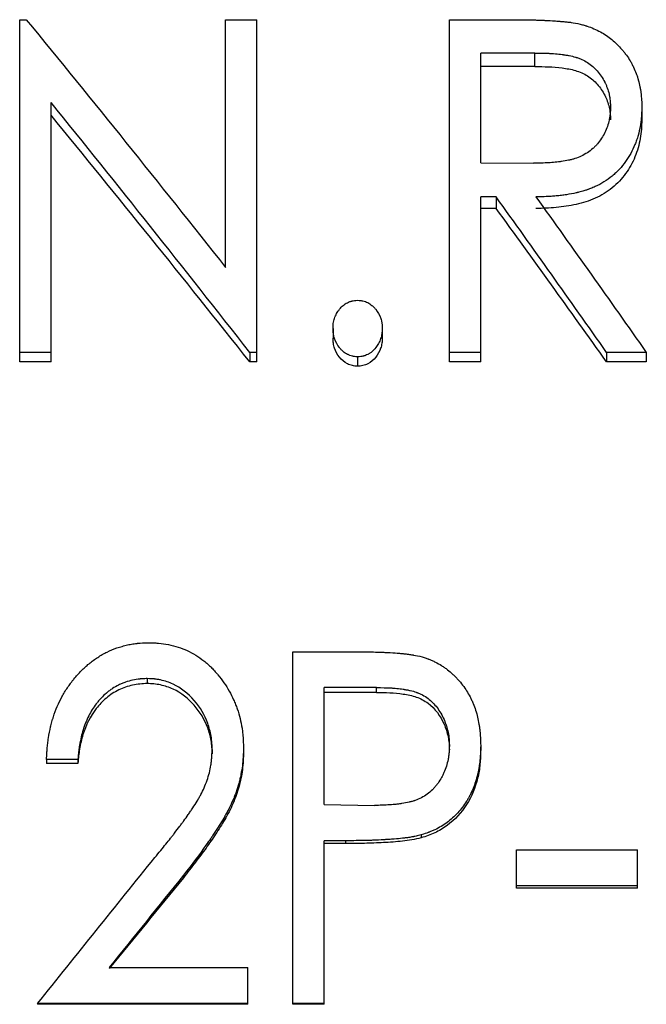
# Model space of a CAD drawing. Header units: millimetres. Extents: x -115 to 155, y -37 to 94.
# Tile 9 of 15: x -4 to 5, y 1 to 15. Entities that reach past the tile are written whole.
import ezdxf

# ---------------------------------------------------------------- set-up
doc = ezdxf.new("R2010")
doc.units = ezdxf.units.MM

msp = doc.modelspace()

# ---------------------------------------------------------------- linework, layer by layer
at = {"color": 7, "linetype": 'Continuous', "lineweight": 25}
for p, q in [((-4.135, 9.875), (-4.135, 14.781)), ((-4.135, 14.781), (-4.04, 14.781)), ((-1.186, 11.229), (-1.186, 14.781)), ((-1.186, 14.781), (-0.737, 14.781)), ((-0.737, 9.875), (-0.737, 14.781)), ((2.019, 14.781), (2.897, 14.781)), ((2.019, 9.875), (2.019, 14.781)), ((3.244, 14.303), (2.468, 14.303)), ((2.468, 12.731), (2.468, 14.303)), ((3.244, 14.11), (3.244, 14.303)), ((3.244, 14.11), (2.468, 14.11)), ((-3.686, 9.875), (-3.686, 13.596)), ((4.776, 13.529), (4.776, 13.346)), ((2.468, 12.731), (3.226, 12.724)), ((2.69, 12.241), (2.468, 12.241)), ((2.468, 9.875), (2.468, 12.241)), ((2.69, 12.241), (2.69, 12.076)), ((2.69, 12.076), (2.468, 12.076)), ((0.353, 10.354), (0.353, 10.214)), ((1.058, 10.354), (1.058, 10.214)), ((-3.686, 10.011), (-4.135, 10.011)), ((-0.839, 10.011), (-0.839, 9.875)), ((-0.737, 10.011), (-0.839, 10.011)), ((0.705, 9.948), (0.705, 9.814)), ((2.468, 10.011), (2.019, 10.011)), ((4.84, 10.011), (4.271, 10.011)), ((4.271, 10.011), (4.271, 9.875)), ((4.84, 10.011), (4.84, 9.875)), ((-3.686, 9.875), (-4.135, 9.875)), ((-0.737, 9.875), (-0.839, 9.875)), ((2.468, 9.875), (2.019, 9.875)), ((4.84, 9.875), (4.271, 9.875)), ((-0.224, 5.721), (0.634, 5.721)), ((-0.224, 0.667), (-0.224, 5.721)), ((-2.308, 5.336), (-2.308, 5.264)), ((0.977, 5.207), (0.224, 5.207)), ((0.224, 3.53), (0.224, 5.207)), ((0.977, 5.137), (0.224, 5.137)), ((0.977, 5.137), (0.977, 5.207)), ((-1.378, 4.317), (-1.378, 4.259)), ((-0.929, 4.343), (-0.929, 4.285)), ((2.019, 4.313), (2.019, 4.373)), ((2.468, 4.375), (2.468, 4.315)), ((-3.301, 4.176), (-3.75, 4.176)), ((-3.75, 4.176), (-3.75, 4.119)), ((-3.301, 4.119), (-3.75, 4.119)), ((-3.301, 4.176), (-3.301, 4.119)), ((0.224, 3.53), (0.946, 3.518)), ((0.53, 3.012), (0.224, 3.012)), ((0.224, 0.667), (0.224, 3.012)), ((0.53, 2.971), (0.224, 2.971)), ((0.53, 3.012), (0.53, 2.971)), ((1.617, 3.095), (1.617, 3.053)), ((2.981, 2.332), (2.981, 2.882)), ((2.981, 2.882), (4.712, 2.882)), ((4.712, 2.332), (4.712, 2.882)), ((-1.791, 2.516), (-1.791, 2.482)), ((4.712, 2.364), (2.981, 2.364)), ((4.712, 2.332), (2.981, 2.332)), ((-2.851, 1.195), (-0.865, 1.195)), ((-0.865, 0.667), (-0.865, 1.195)), ((-3.878, 0.676), (-3.878, 0.667)), ((-0.865, 0.676), (-3.878, 0.676)), ((-0.865, 0.667), (-3.878, 0.667)), ((0.224, 0.676), (-0.224, 0.676)), ((0.224, 0.667), (-0.224, 0.667))]:
    msp.add_line(p, q, dxfattribs=at)
for points in [[(-4.04, 14.781), (-3.089, 13.621), (-2.137, 12.435), (-1.186, 11.229)], [(-0.839, 10.011), (-1.788, 11.225), (-2.737, 12.422), (-3.686, 13.596)], [(-0.839, 9.875), (-1.788, 11.074), (-2.737, 12.255), (-3.686, 13.412)], [(4.271, 10.011), (3.744, 10.761), (3.217, 11.505), (2.69, 12.241)], [(3.259, 12.241), (3.786, 11.505), (4.313, 10.761), (4.84, 10.011)], [(4.271, 9.875), (3.744, 10.616), (3.217, 11.35), (2.69, 12.076)], [(-3.878, 0.676), (-3.318, 1.375), (-2.758, 2.074), (-2.198, 2.771)], [(-1.791, 2.516), (-2.144, 2.076), (-2.497, 1.636), (-2.851, 1.195)], [(-1.791, 2.482), (-2.144, 2.048), (-2.497, 1.614), (-2.851, 1.179)]]:
    msp.add_open_spline(points, degree=3, dxfattribs=at)
for points, knots in [([(2.897, 14.781), (2.953, 14.781), (3.003, 14.781), (3.065, 14.78), (3.084, 14.78), (3.11, 14.78), (3.118, 14.78), (3.133, 14.779), (3.139, 14.779), (3.176, 14.779), (3.212, 14.778), (3.274, 14.776), (3.296, 14.775), (3.332, 14.774), (3.344, 14.773), (3.363, 14.772), (3.37, 14.772), (3.383, 14.772), (3.391, 14.771), (3.443, 14.769), (3.486, 14.767), (3.547, 14.763), (3.566, 14.761), (3.589, 14.759), (3.593, 14.759), (3.607, 14.758), (3.614, 14.757), (3.633, 14.756), (3.645, 14.755), (3.68, 14.751), (3.7, 14.749), (3.726, 14.746), (3.734, 14.745), (3.748, 14.744), (3.757, 14.743), (3.802, 14.736), (3.844, 14.728), (3.892, 14.718)], [0, 0, 0, 0, 0.125, 0.125, 0.1875, 0.1875, 0.21875, 0.21875, 0.25, 0.25, 0.375, 0.375, 0.4375, 0.4375, 0.46875, 0.46875, 0.484375, 0.484375, 0.5, 0.5, 0.625, 0.625, 0.6875, 0.6875, 0.703125, 0.703125, 0.71875, 0.71875, 0.75, 0.75, 0.8125, 0.8125, 0.84375, 0.84375, 0.875, 0.875, 1, 1, 1, 1]), ([(3.892, 14.718), (3.915, 14.712), (3.934, 14.707), (3.959, 14.699), (3.966, 14.697), (3.977, 14.694), (3.98, 14.693), (3.986, 14.691), (3.988, 14.69), (4.022, 14.679), (4.055, 14.667), (4.155, 14.623), (4.215, 14.591), (4.322, 14.518), (4.372, 14.476), (4.444, 14.406), (4.467, 14.381), (4.501, 14.342), (4.512, 14.329), (4.528, 14.308), (4.534, 14.301), (4.544, 14.287), (4.55, 14.28), (4.574, 14.247), (4.592, 14.22), (4.617, 14.177), (4.625, 14.163), (4.641, 14.133), (4.648, 14.118), (4.671, 14.071), (4.684, 14.039), (4.702, 13.993), (4.707, 13.978), (4.714, 13.955), (4.717, 13.948), (4.72, 13.937), (4.721, 13.933), (4.723, 13.925), (4.724, 13.922), (4.735, 13.883), (4.742, 13.85), (4.752, 13.802), (4.755, 13.786), (4.759, 13.763), (4.76, 13.755), (4.762, 13.744), (4.762, 13.74), (4.763, 13.733), (4.764, 13.728), (4.77, 13.68), (4.774, 13.615), (4.776, 13.529)], [0, 0, 0, 0, 0.03125, 0.03125, 0.046875, 0.046875, 0.054688, 0.054688, 0.0625, 0.0625, 0.125, 0.125, 0.25, 0.25, 0.375, 0.375, 0.4375, 0.4375, 0.46875, 0.46875, 0.484375, 0.484375, 0.5, 0.5, 0.5625, 0.5625, 0.59375, 0.59375, 0.625, 0.625, 0.6875, 0.6875, 0.71875, 0.71875, 0.734375, 0.734375, 0.742188, 0.742188, 0.75, 0.75, 0.8125, 0.8125, 0.84375, 0.84375, 0.859375, 0.859375, 0.867188, 0.867188, 0.875, 0.875, 1, 1, 1, 1]), ([(3.244, 14.303), (3.325, 14.303), (3.39, 14.302), (3.442, 14.299), (3.448, 14.299), (3.456, 14.298), (3.46, 14.298), (3.472, 14.297), (3.481, 14.297), (3.505, 14.295), (3.521, 14.294), (3.57, 14.29), (3.602, 14.286), (3.638, 14.282), (3.643, 14.281), (3.652, 14.28), (3.656, 14.279), (3.67, 14.277), (3.678, 14.276), (3.704, 14.272), (3.721, 14.269), (3.768, 14.26), (3.798, 14.253), (3.828, 14.244), (3.833, 14.242), (3.841, 14.24), (3.845, 14.239), (3.857, 14.235), (3.865, 14.232), (3.888, 14.223), (3.903, 14.217), (3.947, 14.197), (3.974, 14.182), (4.05, 14.132), (4.096, 14.093), (4.177, 14), (4.213, 13.946), (4.246, 13.882), (4.248, 13.879), (4.251, 13.873), (4.253, 13.87), (4.257, 13.86), (4.26, 13.853), (4.269, 13.833), (4.275, 13.818), (4.291, 13.775), (4.3, 13.745), (4.311, 13.696), (4.314, 13.682), (4.319, 13.651), (4.321, 13.636), (4.322, 13.62), (4.323, 13.619), (4.323, 13.616), (4.323, 13.615), (4.323, 13.611), (4.323, 13.608), (4.324, 13.598), (4.324, 13.591), (4.326, 13.568), (4.326, 13.55), (4.327, 13.53)], [0, 0, 0, 0, 0.125, 0.125, 0.132812, 0.132812, 0.140625, 0.140625, 0.15625, 0.15625, 0.1875, 0.1875, 0.25, 0.25, 0.257812, 0.257812, 0.265625, 0.265625, 0.28125, 0.28125, 0.3125, 0.3125, 0.375, 0.375, 0.382812, 0.382812, 0.390625, 0.390625, 0.40625, 0.40625, 0.4375, 0.4375, 0.5, 0.5, 0.625, 0.625, 0.75, 0.75, 0.757812, 0.757812, 0.765625, 0.765625, 0.78125, 0.78125, 0.8125, 0.8125, 0.875, 0.875, 0.90625, 0.90625, 0.9375, 0.9375, 0.941406, 0.941406, 0.945312, 0.945312, 0.953125, 0.953125, 0.96875, 0.96875, 1, 1, 1, 1]), ([(3.244, 14.11), (3.309, 14.109), (3.439, 14.108), (3.634, 14.092), (3.826, 14.06), (4.003, 13.984), (4.146, 13.858), (4.25, 13.703), (4.304, 13.557), (4.324, 13.438), (4.326, 13.377), (4.327, 13.347)], [0, 0, 0, 0, 0.125204, 0.250383, 0.375438, 0.500142, 0.620155, 0.749901, 0.874837, 0.9374, 1, 1, 1, 1]), ([(4.327, 13.53), (4.326, 13.488), (4.324, 13.457), (4.322, 13.434), (4.322, 13.432), (4.321, 13.428), (4.321, 13.426), (4.321, 13.42), (4.32, 13.416), (4.319, 13.404), (4.318, 13.397), (4.314, 13.373), (4.311, 13.358), (4.295, 13.281), (4.274, 13.221), (4.218, 13.106), (4.183, 13.053), (4.131, 12.991), (4.119, 12.978), (4.097, 12.954), (4.085, 12.943), (4.051, 12.913), (4.025, 12.893), (3.938, 12.837), (3.879, 12.81), (3.81, 12.788), (3.804, 12.786), (3.789, 12.782), (3.782, 12.779), (3.759, 12.773), (3.744, 12.77), (3.695, 12.759), (3.661, 12.753), (3.619, 12.747), (3.617, 12.747), (3.61, 12.746), (3.606, 12.745), (3.595, 12.744), (3.588, 12.743), (3.566, 12.74), (3.551, 12.739), (3.505, 12.734), (3.473, 12.732), (3.374, 12.726), (3.302, 12.724), (3.226, 12.724)], [0, 0, 0, 0, 0.0625, 0.0625, 0.066406, 0.066406, 0.070312, 0.070312, 0.078125, 0.078125, 0.09375, 0.09375, 0.125, 0.125, 0.25, 0.25, 0.375, 0.375, 0.40625, 0.40625, 0.4375, 0.4375, 0.5, 0.5, 0.625, 0.625, 0.640625, 0.640625, 0.65625, 0.65625, 0.6875, 0.6875, 0.75, 0.75, 0.757812, 0.757812, 0.765625, 0.765625, 0.78125, 0.78125, 0.8125, 0.8125, 0.875, 0.875, 1, 1, 1, 1]), ([(4.776, 13.529), (4.775, 13.498), (4.774, 13.472), (4.772, 13.438), (4.771, 13.427), (4.771, 13.413), (4.77, 13.408), (4.77, 13.402), (4.77, 13.4), (4.77, 13.397), (4.769, 13.396), (4.769, 13.394), (4.769, 13.393), (4.767, 13.368), (4.765, 13.345), (4.761, 13.311), (4.76, 13.3), (4.756, 13.277), (4.755, 13.267), (4.745, 13.21), (4.735, 13.165), (4.716, 13.099), (4.709, 13.077), (4.694, 13.033), (4.686, 13.013), (4.659, 12.947), (4.639, 12.904), (4.606, 12.843), (4.594, 12.823), (4.57, 12.784), (4.557, 12.766), (4.516, 12.707), (4.486, 12.671), (4.438, 12.619), (4.421, 12.602), (4.387, 12.571), (4.37, 12.556), (4.313, 12.509), (4.274, 12.481), (4.193, 12.431), (4.153, 12.409), (4.087, 12.379), (4.065, 12.37), (4.032, 12.356), (4.02, 12.352), (4.003, 12.346), (3.998, 12.344), (3.986, 12.34), (3.98, 12.338), (3.956, 12.33), (3.935, 12.324), (3.9, 12.314), (3.888, 12.311), (3.869, 12.307), (3.862, 12.305), (3.852, 12.303), (3.849, 12.302), (3.842, 12.3), (3.838, 12.299), (3.791, 12.289), (3.745, 12.28), (3.673, 12.269), (3.649, 12.265), (3.612, 12.261), (3.6, 12.259), (3.574, 12.257), (3.561, 12.255), (3.525, 12.252), (3.501, 12.25), (3.465, 12.248), (3.453, 12.247), (3.434, 12.246), (3.428, 12.246), (3.419, 12.245), (3.416, 12.245), (3.41, 12.245), (3.406, 12.245), (3.372, 12.243), (3.324, 12.242), (3.259, 12.241)], [0, 0, 0, 0, 0.03125, 0.03125, 0.046875, 0.046875, 0.054688, 0.054688, 0.058594, 0.058594, 0.060547, 0.060547, 0.0625, 0.0625, 0.09375, 0.09375, 0.109375, 0.109375, 0.125, 0.125, 0.1875, 0.1875, 0.21875, 0.21875, 0.25, 0.25, 0.3125, 0.3125, 0.34375, 0.34375, 0.375, 0.375, 0.4375, 0.4375, 0.46875, 0.46875, 0.5, 0.5, 0.5625, 0.5625, 0.625, 0.625, 0.65625, 0.65625, 0.671875, 0.671875, 0.679688, 0.679688, 0.6875, 0.6875, 0.71875, 0.71875, 0.734375, 0.734375, 0.742188, 0.742188, 0.746094, 0.746094, 0.75, 0.75, 0.8125, 0.8125, 0.84375, 0.84375, 0.859375, 0.859375, 0.875, 0.875, 0.90625, 0.90625, 0.921875, 0.921875, 0.929688, 0.929688, 0.933594, 0.933594, 0.9375, 0.9375, 1, 1, 1, 1]), ([(4.776, 13.346), (4.774, 13.301), (4.771, 13.211), (4.75, 13.031), (4.687, 12.812), (4.554, 12.568), (4.36, 12.362), (4.155, 12.236), (3.976, 12.167), (3.789, 12.119), (3.597, 12.091), (3.404, 12.078), (3.308, 12.076), (3.259, 12.076)], [0, 0, 0, 0, 0.062585, 0.125149, 0.250103, 0.375013, 0.499806, 0.624642, 0.687201, 0.749761, 0.874833, 0.937414, 1, 1, 1, 1]), ([(0.353, 10.354), (0.353, 10.371), (0.354, 10.385), (0.355, 10.403), (0.355, 10.409), (0.356, 10.417), (0.356, 10.419), (0.357, 10.424), (0.357, 10.425), (0.36, 10.451), (0.366, 10.475), (0.383, 10.524), (0.393, 10.547), (0.41, 10.579), (0.417, 10.589), (0.427, 10.605), (0.43, 10.61), (0.438, 10.619), (0.441, 10.624), (0.462, 10.65), (0.48, 10.669), (0.509, 10.692), (0.518, 10.7), (0.538, 10.713), (0.548, 10.719), (0.57, 10.73), (0.582, 10.736), (0.6, 10.742), (0.606, 10.744), (0.615, 10.746), (0.618, 10.747), (0.624, 10.749), (0.628, 10.75), (0.646, 10.754), (0.671, 10.757), (0.705, 10.759)], [0, 0, 0, 0, 0.0625, 0.0625, 0.09375, 0.09375, 0.109375, 0.109375, 0.125, 0.125, 0.25, 0.25, 0.375, 0.375, 0.4375, 0.4375, 0.46875, 0.46875, 0.5, 0.5, 0.625, 0.625, 0.6875, 0.6875, 0.75, 0.75, 0.8125, 0.8125, 0.84375, 0.84375, 0.859375, 0.859375, 0.875, 0.875, 1, 1, 1, 1]), ([(0.705, 10.759), (0.722, 10.758), (0.737, 10.757), (0.755, 10.754), (0.761, 10.754), (0.769, 10.752), (0.771, 10.752), (0.776, 10.751), (0.777, 10.751), (0.793, 10.748), (0.805, 10.744), (0.828, 10.736), (0.841, 10.73), (0.872, 10.714), (0.892, 10.7), (0.92, 10.677), (0.93, 10.668), (0.943, 10.654), (0.948, 10.649), (0.956, 10.639), (0.961, 10.634), (0.996, 10.591), (1.019, 10.549), (1.04, 10.487), (1.043, 10.475), (1.048, 10.457), (1.049, 10.451), (1.051, 10.442), (1.051, 10.44), (1.052, 10.434), (1.053, 10.43), (1.055, 10.412), (1.057, 10.387), (1.058, 10.354)], [0, 0, 0, 0, 0.0625, 0.0625, 0.09375, 0.09375, 0.109375, 0.109375, 0.125, 0.125, 0.1875, 0.1875, 0.25, 0.25, 0.375, 0.375, 0.4375, 0.4375, 0.46875, 0.46875, 0.5, 0.5, 0.75, 0.75, 0.8125, 0.8125, 0.84375, 0.84375, 0.859375, 0.859375, 0.875, 0.875, 1, 1, 1, 1]), ([(0.705, 9.948), (0.688, 9.949), (0.674, 9.95), (0.655, 9.953), (0.649, 9.953), (0.641, 9.955), (0.639, 9.955), (0.634, 9.956), (0.633, 9.956), (0.618, 9.96), (0.607, 9.963), (0.589, 9.97), (0.583, 9.972), (0.571, 9.978), (0.565, 9.981), (0.538, 9.995), (0.518, 10.008), (0.49, 10.032), (0.48, 10.041), (0.463, 10.059), (0.453, 10.07), (0.415, 10.118), (0.392, 10.16), (0.371, 10.221), (0.367, 10.233), (0.363, 10.251), (0.362, 10.257), (0.36, 10.266), (0.359, 10.269), (0.358, 10.275), (0.358, 10.279), (0.355, 10.297), (0.354, 10.321), (0.353, 10.354)], [0, 0, 0, 0, 0.0625, 0.0625, 0.09375, 0.09375, 0.109375, 0.109375, 0.125, 0.125, 0.1875, 0.1875, 0.21875, 0.21875, 0.25, 0.25, 0.375, 0.375, 0.4375, 0.4375, 0.5, 0.5, 0.75, 0.75, 0.8125, 0.8125, 0.84375, 0.84375, 0.859375, 0.859375, 0.875, 0.875, 1, 1, 1, 1]), ([(1.058, 10.354), (1.057, 10.338), (1.056, 10.324), (1.055, 10.305), (1.055, 10.3), (1.054, 10.292), (1.054, 10.289), (1.053, 10.285), (1.053, 10.284), (1.049, 10.257), (1.043, 10.233), (1.027, 10.185), (1.017, 10.162), (0.999, 10.13), (0.993, 10.119), (0.979, 10.099), (0.973, 10.09), (0.948, 10.059), (0.93, 10.04), (0.902, 10.016), (0.892, 10.009), (0.877, 9.999), (0.872, 9.996), (0.861, 9.989), (0.857, 9.987), (0.839, 9.977), (0.827, 9.972), (0.81, 9.965), (0.804, 9.963), (0.795, 9.961), (0.792, 9.96), (0.786, 9.958), (0.782, 9.957), (0.764, 9.953), (0.739, 9.95), (0.705, 9.948)], [0, 0, 0, 0, 0.0625, 0.0625, 0.09375, 0.09375, 0.109375, 0.109375, 0.125, 0.125, 0.25, 0.25, 0.375, 0.375, 0.4375, 0.4375, 0.5, 0.5, 0.625, 0.625, 0.6875, 0.6875, 0.71875, 0.71875, 0.75, 0.75, 0.8125, 0.8125, 0.84375, 0.84375, 0.859375, 0.859375, 0.875, 0.875, 1, 1, 1, 1]), ([(0.705, 9.814), (0.68, 9.815), (0.629, 9.819), (0.535, 9.855), (0.438, 9.938), (0.379, 10.047), (0.355, 10.142), (0.353, 10.19), (0.353, 10.214)], [0, 0, 0, 0, 0.125321, 0.250446, 0.499539, 0.749296, 0.87458, 1, 1, 1, 1]), ([(1.058, 10.214), (1.057, 10.19), (1.055, 10.142), (1.031, 10.047), (0.972, 9.938), (0.876, 9.855), (0.781, 9.819), (0.73, 9.815), (0.705, 9.814)], [0, 0, 0, 0, 0.12542, 0.250704, 0.500461, 0.749554, 0.87468, 1, 1, 1, 1]), ([(-3.75, 4.176), (-3.748, 4.21), (-3.747, 4.241), (-3.745, 4.279), (-3.744, 4.291), (-3.743, 4.307), (-3.742, 4.312), (-3.742, 4.32), (-3.742, 4.322), (-3.741, 4.327), (-3.741, 4.328), (-3.739, 4.356), (-3.736, 4.382), (-3.73, 4.433), (-3.727, 4.458), (-3.714, 4.54), (-3.704, 4.592), (-3.686, 4.667), (-3.68, 4.692), (-3.67, 4.728), (-3.666, 4.74), (-3.661, 4.758), (-3.659, 4.764), (-3.655, 4.776), (-3.654, 4.781), (-3.618, 4.89), (-3.577, 4.986), (-3.518, 5.096), (-3.505, 5.117), (-3.479, 5.162), (-3.465, 5.184), (-3.436, 5.226), (-3.421, 5.247), (-3.399, 5.278), (-3.391, 5.289), (-3.375, 5.309), (-3.367, 5.319), (-3.324, 5.371), (-3.289, 5.41), (-3.235, 5.465), (-3.217, 5.483), (-3.18, 5.517), (-3.162, 5.532), (-3.102, 5.581), (-3.061, 5.612), (-2.996, 5.653), (-2.974, 5.667), (-2.941, 5.686), (-2.929, 5.692), (-2.906, 5.705), (-2.894, 5.711), (-2.839, 5.738), (-2.792, 5.758), (-2.719, 5.783), (-2.695, 5.791), (-2.644, 5.805), (-2.618, 5.812), (-2.567, 5.824), (-2.541, 5.829), (-2.503, 5.835), (-2.49, 5.836), (-2.471, 5.839), (-2.465, 5.84), (-2.456, 5.841), (-2.452, 5.841), (-2.446, 5.842), (-2.442, 5.842), (-2.406, 5.845), (-2.354, 5.848), (-2.286, 5.85)], [0, 0, 0, 0, 0.03125, 0.03125, 0.046875, 0.046875, 0.054688, 0.054688, 0.058594, 0.058594, 0.0625, 0.0625, 0.09375, 0.09375, 0.125, 0.125, 0.1875, 0.1875, 0.21875, 0.21875, 0.234375, 0.234375, 0.242188, 0.242188, 0.25, 0.25, 0.375, 0.375, 0.40625, 0.40625, 0.4375, 0.4375, 0.46875, 0.46875, 0.484375, 0.484375, 0.5, 0.5, 0.5625, 0.5625, 0.59375, 0.59375, 0.625, 0.625, 0.6875, 0.6875, 0.71875, 0.71875, 0.734375, 0.734375, 0.75, 0.75, 0.8125, 0.8125, 0.84375, 0.84375, 0.875, 0.875, 0.90625, 0.90625, 0.921875, 0.921875, 0.929688, 0.929688, 0.933594, 0.933594, 0.9375, 0.9375, 1, 1, 1, 1]), ([(-2.286, 5.85), (-2.254, 5.849), (-2.227, 5.848), (-2.192, 5.846), (-2.181, 5.846), (-2.166, 5.845), (-2.162, 5.844), (-2.155, 5.844), (-2.153, 5.844), (-2.149, 5.844), (-2.148, 5.843), (-2.099, 5.839), (-2.053, 5.833), (-1.909, 5.804), (-1.82, 5.775), (-1.695, 5.719), (-1.654, 5.697), (-1.573, 5.647), (-1.533, 5.619), (-1.478, 5.575), (-1.46, 5.56), (-1.433, 5.537), (-1.425, 5.529), (-1.408, 5.513), (-1.4, 5.506), (-1.377, 5.482), (-1.361, 5.465), (-1.337, 5.439), (-1.329, 5.43), (-1.313, 5.411), (-1.304, 5.401), (-1.234, 5.316), (-1.18, 5.238), (-1.111, 5.115), (-1.09, 5.073), (-1.061, 5.01), (-1.052, 4.988), (-1.039, 4.956), (-1.035, 4.945), (-1.027, 4.923), (-1.023, 4.913), (-0.988, 4.808), (-0.965, 4.718), (-0.947, 4.603), (-0.944, 4.58), (-0.94, 4.545), (-0.939, 4.533), (-0.937, 4.515), (-0.937, 4.509), (-0.936, 4.5), (-0.936, 4.497), (-0.935, 4.491), (-0.935, 4.487), (-0.933, 4.454), (-0.931, 4.406), (-0.929, 4.343)], [0, 0, 0, 0, 0.03125, 0.03125, 0.046875, 0.046875, 0.054688, 0.054688, 0.058594, 0.058594, 0.0625, 0.0625, 0.125, 0.125, 0.25, 0.25, 0.3125, 0.3125, 0.375, 0.375, 0.40625, 0.40625, 0.421875, 0.421875, 0.4375, 0.4375, 0.46875, 0.46875, 0.484375, 0.484375, 0.5, 0.5, 0.625, 0.625, 0.6875, 0.6875, 0.71875, 0.71875, 0.734375, 0.734375, 0.75, 0.75, 0.875, 0.875, 0.90625, 0.90625, 0.921875, 0.921875, 0.929688, 0.929688, 0.933594, 0.933594, 0.9375, 0.9375, 1, 1, 1, 1]), ([(0.634, 5.721), (0.729, 5.721), (0.818, 5.72), (0.943, 5.717), (0.983, 5.716), (1.041, 5.714), (1.06, 5.713), (1.088, 5.712), (1.098, 5.711), (1.112, 5.711), (1.116, 5.71), (1.123, 5.71), (1.125, 5.71), (1.13, 5.71), (1.131, 5.71), (1.186, 5.707), (1.232, 5.704), (1.294, 5.699), (1.314, 5.697), (1.342, 5.695), (1.35, 5.694), (1.363, 5.693), (1.367, 5.692), (1.374, 5.692), (1.376, 5.691), (1.38, 5.691), (1.381, 5.691), (1.406, 5.688), (1.427, 5.685), (1.458, 5.681), (1.468, 5.68), (1.483, 5.677), (1.488, 5.677), (1.498, 5.675), (1.503, 5.674), (1.541, 5.668), (1.582, 5.659), (1.63, 5.646)], [0, 0, 0, 0, 0.25, 0.25, 0.375, 0.375, 0.4375, 0.4375, 0.46875, 0.46875, 0.484375, 0.484375, 0.492188, 0.492188, 0.5, 0.5, 0.625, 0.625, 0.6875, 0.6875, 0.71875, 0.71875, 0.734375, 0.734375, 0.742188, 0.742188, 0.75, 0.75, 0.8125, 0.8125, 0.84375, 0.84375, 0.859375, 0.859375, 0.875, 0.875, 1, 1, 1, 1]), ([(1.63, 5.646), (1.651, 5.639), (1.67, 5.633), (1.694, 5.625), (1.702, 5.622), (1.712, 5.619), (1.715, 5.618), (1.719, 5.616), (1.721, 5.615), (1.724, 5.614), (1.725, 5.614), (1.742, 5.608), (1.757, 5.601), (1.78, 5.591), (1.788, 5.587), (1.804, 5.58), (1.813, 5.575), (1.849, 5.557), (1.878, 5.541), (1.922, 5.513), (1.936, 5.504), (1.964, 5.484), (1.979, 5.473), (2.02, 5.442), (2.046, 5.42), (2.083, 5.385), (2.095, 5.373), (2.119, 5.349), (2.13, 5.337), (2.19, 5.269), (2.232, 5.214), (2.283, 5.133), (2.299, 5.104), (2.323, 5.059), (2.331, 5.043), (2.346, 5.011), (2.353, 4.994), (2.373, 4.946), (2.385, 4.914), (2.406, 4.849), (2.416, 4.815), (2.431, 4.75), (2.437, 4.717), (2.446, 4.666), (2.448, 4.649), (2.452, 4.623), (2.453, 4.615), (2.455, 4.602), (2.455, 4.597), (2.456, 4.591), (2.456, 4.589), (2.457, 4.584), (2.457, 4.582), (2.463, 4.529), (2.466, 4.46), (2.468, 4.375)], [0, 0, 0, 0, 0.03125, 0.03125, 0.046875, 0.046875, 0.054688, 0.054688, 0.058594, 0.058594, 0.0625, 0.0625, 0.09375, 0.09375, 0.109375, 0.109375, 0.125, 0.125, 0.1875, 0.1875, 0.21875, 0.21875, 0.25, 0.25, 0.3125, 0.3125, 0.34375, 0.34375, 0.375, 0.375, 0.5, 0.5, 0.5625, 0.5625, 0.59375, 0.59375, 0.625, 0.625, 0.6875, 0.6875, 0.75, 0.75, 0.8125, 0.8125, 0.84375, 0.84375, 0.859375, 0.859375, 0.867188, 0.867188, 0.871094, 0.871094, 0.875, 0.875, 1, 1, 1, 1]), ([(-2.308, 5.336), (-2.331, 5.335), (-2.352, 5.334), (-2.378, 5.333), (-2.386, 5.332), (-2.397, 5.332), (-2.401, 5.331), (-2.406, 5.331), (-2.407, 5.331), (-2.41, 5.33), (-2.411, 5.33), (-2.448, 5.327), (-2.484, 5.321), (-2.552, 5.306), (-2.585, 5.297), (-2.635, 5.279), (-2.651, 5.273), (-2.676, 5.263), (-2.684, 5.259), (-2.701, 5.252), (-2.71, 5.247), (-2.747, 5.229), (-2.777, 5.212), (-2.821, 5.183), (-2.835, 5.173), (-2.857, 5.156), (-2.864, 5.151), (-2.879, 5.139), (-2.887, 5.132), (-2.92, 5.104), (-2.945, 5.08), (-2.982, 5.042), (-2.993, 5.028), (-3.011, 5.008), (-3.017, 5.001), (-3.028, 4.987), (-3.034, 4.979), (-3.079, 4.921), (-3.115, 4.864), (-3.162, 4.769), (-3.177, 4.736), (-3.197, 4.685), (-3.204, 4.667), (-3.213, 4.64), (-3.216, 4.631), (-3.221, 4.618), (-3.223, 4.613), (-3.225, 4.606), (-3.226, 4.604), (-3.227, 4.599), (-3.228, 4.597), (-3.237, 4.567), (-3.246, 4.535), (-3.262, 4.463), (-3.271, 4.42), (-3.28, 4.365), (-3.283, 4.348), (-3.286, 4.323), (-3.288, 4.316), (-3.29, 4.3), (-3.29, 4.295), (-3.294, 4.26), (-3.297, 4.223), (-3.301, 4.176)], [0, 0, 0, 0, 0.03125, 0.03125, 0.046875, 0.046875, 0.054688, 0.054688, 0.058594, 0.058594, 0.0625, 0.0625, 0.125, 0.125, 0.1875, 0.1875, 0.21875, 0.21875, 0.234375, 0.234375, 0.25, 0.25, 0.3125, 0.3125, 0.34375, 0.34375, 0.359375, 0.359375, 0.375, 0.375, 0.4375, 0.4375, 0.46875, 0.46875, 0.484375, 0.484375, 0.5, 0.5, 0.625, 0.625, 0.6875, 0.6875, 0.71875, 0.71875, 0.734375, 0.734375, 0.742188, 0.742188, 0.746094, 0.746094, 0.75, 0.75, 0.8125, 0.8125, 0.875, 0.875, 0.90625, 0.90625, 0.921875, 0.921875, 0.9375, 0.9375, 1, 1, 1, 1]), ([(-2.308, 5.264), (-2.343, 5.263), (-2.414, 5.26), (-2.553, 5.238), (-2.721, 5.181), (-2.899, 5.063), (-3.093, 4.86), (-3.219, 4.601), (-3.272, 4.364), (-3.293, 4.225), (-3.298, 4.156), (-3.301, 4.119)], [0, 0, 0, 0, 0.062634, 0.125241, 0.250248, 0.375194, 0.500257, 0.749525, 0.876966, 0.933867, 1, 1, 1, 1]), ([(-1.378, 4.317), (-1.379, 4.338), (-1.379, 4.357), (-1.38, 4.381), (-1.38, 4.389), (-1.381, 4.399), (-1.381, 4.402), (-1.381, 4.408), (-1.381, 4.409), (-1.384, 4.444), (-1.388, 4.476), (-1.405, 4.575), (-1.421, 4.636), (-1.483, 4.811), (-1.548, 4.921), (-1.725, 5.124), (-1.825, 5.202), (-1.993, 5.282), (-2.053, 5.302), (-2.134, 5.32), (-2.15, 5.322), (-2.174, 5.326), (-2.182, 5.327), (-2.193, 5.329), (-2.197, 5.329), (-2.203, 5.33), (-2.205, 5.33), (-2.208, 5.33), (-2.211, 5.331), (-2.233, 5.333), (-2.265, 5.334), (-2.308, 5.336)], [0, 0, 0, 0, 0.03125, 0.03125, 0.046875, 0.046875, 0.054688, 0.054688, 0.0625, 0.0625, 0.125, 0.125, 0.25, 0.25, 0.5, 0.5, 0.75, 0.75, 0.875, 0.875, 0.90625, 0.90625, 0.921875, 0.921875, 0.929688, 0.929688, 0.933594, 0.933594, 0.9375, 0.9375, 1, 1, 1, 1]), ([(-1.378, 4.259), (-1.379, 4.29), (-1.38, 4.354), (-1.396, 4.479), (-1.451, 4.694), (-1.619, 4.969), (-1.873, 5.172), (-2.086, 5.241), (-2.212, 5.261), (-2.276, 5.263), (-2.308, 5.264)], [0, 0, 0, 0, 0.0627298, 0.1254419, 0.250758, 0.5002653, 0.7493959, 0.8745696, 0.9372739, 1, 1, 1, 1]), ([(0.977, 5.207), (1.055, 5.207), (1.119, 5.205), (1.171, 5.202), (1.176, 5.202), (1.185, 5.202), (1.189, 5.201), (1.201, 5.201), (1.209, 5.2), (1.233, 5.198), (1.249, 5.197), (1.297, 5.192), (1.328, 5.188), (1.362, 5.183), (1.368, 5.182), (1.376, 5.181), (1.381, 5.18), (1.394, 5.178), (1.402, 5.176), (1.427, 5.172), (1.443, 5.168), (1.49, 5.158), (1.519, 5.149), (1.548, 5.139), (1.553, 5.137), (1.561, 5.135), (1.564, 5.133), (1.576, 5.129), (1.583, 5.126), (1.606, 5.116), (1.62, 5.109), (1.662, 5.087), (1.689, 5.07), (1.738, 5.032), (1.76, 5.012), (1.803, 4.968), (1.824, 4.945), (1.881, 4.869), (1.915, 4.812), (1.947, 4.739), (1.949, 4.733), (1.955, 4.719), (1.958, 4.711), (1.966, 4.689), (1.972, 4.674), (1.986, 4.628), (1.994, 4.597), (2.008, 4.531), (2.012, 4.5), (2.015, 4.467), (2.015, 4.466), (2.015, 4.463), (2.015, 4.462), (2.015, 4.457), (2.016, 4.454), (2.016, 4.444), (2.017, 4.437), (2.018, 4.413), (2.019, 4.394), (2.019, 4.373)], [0, 0, 0, 0, 0.125, 0.125, 0.132812, 0.132812, 0.140625, 0.140625, 0.15625, 0.15625, 0.1875, 0.1875, 0.25, 0.25, 0.257812, 0.257812, 0.265625, 0.265625, 0.28125, 0.28125, 0.3125, 0.3125, 0.375, 0.375, 0.382812, 0.382812, 0.390625, 0.390625, 0.40625, 0.40625, 0.4375, 0.4375, 0.5, 0.5, 0.5625, 0.5625, 0.625, 0.625, 0.75, 0.75, 0.765625, 0.765625, 0.78125, 0.78125, 0.8125, 0.8125, 0.875, 0.875, 0.9375, 0.9375, 0.941406, 0.941406, 0.945312, 0.945312, 0.953125, 0.953125, 0.96875, 0.96875, 1, 1, 1, 1]), ([(0.977, 5.137), (1.04, 5.136), (1.168, 5.135), (1.359, 5.117), (1.548, 5.08), (1.777, 4.961), (1.93, 4.745), (1.998, 4.534), (2.016, 4.409), (2.018, 4.345), (2.019, 4.313)], [0, 0, 0, 0, 0.125448, 0.250869, 0.376146, 0.501052, 0.749353, 0.87458, 0.937274, 1, 1, 1, 1]), ([(-2.198, 2.771), (-2.14, 2.841), (-2.088, 2.905), (-2.018, 2.992), (-1.996, 3.02), (-1.965, 3.059), (-1.955, 3.072), (-1.941, 3.09), (-1.936, 3.096), (-1.929, 3.105), (-1.927, 3.108), (-1.924, 3.112), (-1.922, 3.114), (-1.92, 3.117), (-1.92, 3.117), (-1.889, 3.157), (-1.864, 3.19), (-1.83, 3.235), (-1.82, 3.249), (-1.805, 3.268), (-1.8, 3.274), (-1.794, 3.283), (-1.791, 3.286), (-1.787, 3.292), (-1.786, 3.294), (-1.763, 3.326), (-1.742, 3.355), (-1.71, 3.401), (-1.699, 3.417), (-1.678, 3.449), (-1.667, 3.464), (-1.633, 3.516), (-1.612, 3.549), (-1.583, 3.597), (-1.574, 3.612), (-1.561, 3.635), (-1.557, 3.643), (-1.548, 3.658), (-1.545, 3.665), (-1.507, 3.737), (-1.477, 3.805), (-1.439, 3.914), (-1.428, 3.951), (-1.409, 4.023), (-1.402, 4.059), (-1.393, 4.112), (-1.391, 4.13), (-1.388, 4.157), (-1.387, 4.167), (-1.386, 4.181), (-1.385, 4.186), (-1.385, 4.193), (-1.384, 4.196), (-1.384, 4.2), (-1.384, 4.204), (-1.382, 4.23), (-1.38, 4.267), (-1.378, 4.317)], [0, 0, 0, 0, 0.125, 0.125, 0.1875, 0.1875, 0.21875, 0.21875, 0.234375, 0.234375, 0.242188, 0.242188, 0.246094, 0.246094, 0.25, 0.25, 0.3125, 0.3125, 0.34375, 0.34375, 0.359375, 0.359375, 0.367188, 0.367188, 0.375, 0.375, 0.4375, 0.4375, 0.46875, 0.46875, 0.5, 0.5, 0.5625, 0.5625, 0.59375, 0.59375, 0.609375, 0.609375, 0.625, 0.625, 0.75, 0.75, 0.8125, 0.8125, 0.875, 0.875, 0.90625, 0.90625, 0.921875, 0.921875, 0.929688, 0.929688, 0.933594, 0.933594, 0.9375, 0.9375, 1, 1, 1, 1]), ([(-0.929, 4.343), (-0.93, 4.315), (-0.931, 4.29), (-0.932, 4.257), (-0.933, 4.247), (-0.933, 4.234), (-0.934, 4.23), (-0.934, 4.224), (-0.934, 4.222), (-0.934, 4.218), (-0.934, 4.217), (-0.936, 4.191), (-0.937, 4.169), (-0.941, 4.126), (-0.943, 4.107), (-0.951, 4.044), (-0.958, 4.003), (-0.971, 3.939), (-0.975, 3.918), (-0.985, 3.876), (-0.991, 3.854), (-1.008, 3.791), (-1.021, 3.75), (-1.042, 3.69), (-1.05, 3.669), (-1.061, 3.639), (-1.065, 3.629), (-1.074, 3.609), (-1.078, 3.599), (-1.098, 3.554), (-1.115, 3.516), (-1.144, 3.459), (-1.154, 3.439), (-1.17, 3.41), (-1.176, 3.4), (-1.184, 3.385), (-1.187, 3.38), (-1.191, 3.372), (-1.193, 3.37), (-1.196, 3.365), (-1.197, 3.362), (-1.236, 3.295), (-1.279, 3.225), (-1.342, 3.128), (-1.355, 3.109), (-1.372, 3.084), (-1.375, 3.079), (-1.382, 3.069), (-1.384, 3.065), (-1.392, 3.054), (-1.397, 3.047), (-1.422, 3.01), (-1.444, 2.979), (-1.557, 2.82), (-1.665, 2.676), (-1.791, 2.516)], [0, 0, 0, 0, 0.03125, 0.03125, 0.046875, 0.046875, 0.054688, 0.054688, 0.058594, 0.058594, 0.0625, 0.0625, 0.09375, 0.09375, 0.125, 0.125, 0.1875, 0.1875, 0.21875, 0.21875, 0.25, 0.25, 0.3125, 0.3125, 0.34375, 0.34375, 0.359375, 0.359375, 0.375, 0.375, 0.4375, 0.4375, 0.46875, 0.46875, 0.484375, 0.484375, 0.492188, 0.492188, 0.496094, 0.496094, 0.5, 0.5, 0.625, 0.625, 0.65625, 0.65625, 0.664062, 0.664062, 0.671875, 0.671875, 0.6875, 0.6875, 0.75, 0.75, 1, 1, 1, 1]), ([(-0.929, 4.285), (-0.931, 4.242), (-0.933, 4.157), (-0.947, 3.988), (-0.991, 3.78), (-1.076, 3.539), (-1.194, 3.315), (-1.327, 3.106), (-1.467, 2.904), (-1.621, 2.696), (-1.732, 2.556), (-1.791, 2.482)], [0, 0, 0, 0, 0.062518, 0.125024, 0.249961, 0.374898, 0.499868, 0.620569, 0.73836, 0.860473, 1, 1, 1, 1]), ([(2.019, 4.373), (2.018, 4.329), (2.016, 4.296), (2.015, 4.272), (2.014, 4.27), (2.014, 4.266), (2.014, 4.264), (2.013, 4.257), (2.013, 4.253), (2.011, 4.241), (2.01, 4.233), (2.007, 4.208), (2.004, 4.192), (1.994, 4.143), (1.986, 4.11), (1.966, 4.048), (1.955, 4.017), (1.935, 3.973), (1.928, 3.957), (1.913, 3.927), (1.905, 3.913), (1.88, 3.87), (1.862, 3.843), (1.832, 3.804), (1.821, 3.791), (1.799, 3.766), (1.788, 3.754), (1.753, 3.719), (1.728, 3.698), (1.65, 3.641), (1.591, 3.61), (1.524, 3.587), (1.522, 3.586), (1.515, 3.584), (1.512, 3.583), (1.502, 3.58), (1.495, 3.578), (1.473, 3.572), (1.458, 3.568), (1.41, 3.556), (1.375, 3.55), (1.333, 3.543), (1.33, 3.543), (1.322, 3.541), (1.319, 3.541), (1.307, 3.539), (1.299, 3.538), (1.276, 3.535), (1.259, 3.533), (1.208, 3.529), (1.172, 3.526), (1.123, 3.523), (1.107, 3.522), (1.084, 3.521), (1.077, 3.52), (1.064, 3.52), (1.058, 3.52), (1.023, 3.519), (0.988, 3.518), (0.946, 3.518)], [0, 0, 0, 0, 0.0625, 0.0625, 0.066406, 0.066406, 0.070312, 0.070312, 0.078125, 0.078125, 0.09375, 0.09375, 0.125, 0.125, 0.1875, 0.1875, 0.25, 0.25, 0.28125, 0.28125, 0.3125, 0.3125, 0.375, 0.375, 0.40625, 0.40625, 0.4375, 0.4375, 0.5, 0.5, 0.625, 0.625, 0.632812, 0.632812, 0.640625, 0.640625, 0.65625, 0.65625, 0.6875, 0.6875, 0.75, 0.75, 0.757812, 0.757812, 0.765625, 0.765625, 0.78125, 0.78125, 0.8125, 0.8125, 0.875, 0.875, 0.90625, 0.90625, 0.921875, 0.921875, 0.9375, 0.9375, 1, 1, 1, 1]), ([(2.468, 4.375), (2.467, 4.33), (2.466, 4.29), (2.463, 4.238), (2.462, 4.222), (2.461, 4.2), (2.46, 4.193), (2.459, 4.183), (2.459, 4.179), (2.458, 4.175), (2.458, 4.173), (2.458, 4.17), (2.458, 4.169), (2.454, 4.132), (2.45, 4.098), (2.441, 4.047), (2.438, 4.03), (2.431, 3.996), (2.428, 3.98), (2.406, 3.89), (2.385, 3.822), (2.346, 3.726), (2.331, 3.695), (2.308, 3.65), (2.3, 3.636), (2.288, 3.614), (2.284, 3.607), (2.275, 3.592), (2.271, 3.586), (2.228, 3.517), (2.186, 3.462), (2.093, 3.36), (2.042, 3.314), (1.933, 3.234), (1.873, 3.198), (1.794, 3.16), (1.778, 3.153), (1.755, 3.143), (1.747, 3.14), (1.735, 3.135), (1.731, 3.134), (1.725, 3.131), (1.723, 3.13), (1.719, 3.129), (1.716, 3.128), (1.693, 3.119), (1.66, 3.109), (1.617, 3.095)], [0, 0, 0, 0, 0.0625, 0.0625, 0.09375, 0.09375, 0.109375, 0.109375, 0.117188, 0.117188, 0.121094, 0.121094, 0.125, 0.125, 0.1875, 0.1875, 0.21875, 0.21875, 0.25, 0.25, 0.375, 0.375, 0.4375, 0.4375, 0.46875, 0.46875, 0.484375, 0.484375, 0.5, 0.5, 0.625, 0.625, 0.75, 0.75, 0.875, 0.875, 0.90625, 0.90625, 0.921875, 0.921875, 0.929688, 0.929688, 0.933594, 0.933594, 0.9375, 0.9375, 1, 1, 1, 1]), ([(2.468, 4.315), (2.466, 4.247), (2.463, 4.11), (2.417, 3.84), (2.289, 3.517), (2.05, 3.259), (1.842, 3.137), (1.715, 3.084), (1.649, 3.063), (1.617, 3.053)], [0, 0, 0, 0, 0.125333, 0.250607, 0.50019, 0.749473, 0.874661, 0.937322, 1, 1, 1, 1]), ([(1.617, 3.095), (1.59, 3.088), (1.565, 3.082), (1.532, 3.075), (1.521, 3.073), (1.506, 3.07), (1.502, 3.069), (1.492, 3.067), (1.488, 3.066), (1.463, 3.062), (1.441, 3.058), (1.408, 3.054), (1.396, 3.052), (1.378, 3.05), (1.372, 3.049), (1.363, 3.048), (1.36, 3.048), (1.354, 3.047), (1.35, 3.047), (1.312, 3.042), (1.272, 3.039), (1.204, 3.033), (1.18, 3.032), (1.142, 3.029), (1.129, 3.028), (1.11, 3.027), (1.103, 3.027), (1.089, 3.026), (1.082, 3.025), (1.029, 3.022), (0.983, 3.02), (0.915, 3.017), (0.892, 3.017), (0.859, 3.016), (0.848, 3.015), (0.831, 3.015), (0.825, 3.015), (0.817, 3.015), (0.814, 3.014), (0.808, 3.014), (0.805, 3.014), (0.739, 3.013), (0.648, 3.012), (0.53, 3.012)], [0, 0, 0, 0, 0.0625, 0.0625, 0.09375, 0.09375, 0.109375, 0.109375, 0.125, 0.125, 0.1875, 0.1875, 0.21875, 0.21875, 0.234375, 0.234375, 0.242188, 0.242188, 0.25, 0.25, 0.375, 0.375, 0.4375, 0.4375, 0.46875, 0.46875, 0.484375, 0.484375, 0.5, 0.5, 0.625, 0.625, 0.6875, 0.6875, 0.71875, 0.71875, 0.734375, 0.734375, 0.742188, 0.742188, 0.75, 0.75, 1, 1, 1, 1]), ([(1.617, 3.053), (1.572, 3.042), (1.484, 3.021), (1.303, 2.999), (1.076, 2.983), (0.803, 2.972), (0.621, 2.971), (0.53, 2.971)], [0, 0, 0, 0, 0.124974, 0.2499708, 0.4999659, 0.7499793, 1, 1, 1, 1])]:
    msp.add_open_spline(points, degree=3, knots=knots, dxfattribs=at)

doc.saveas('drawing.dxf')
